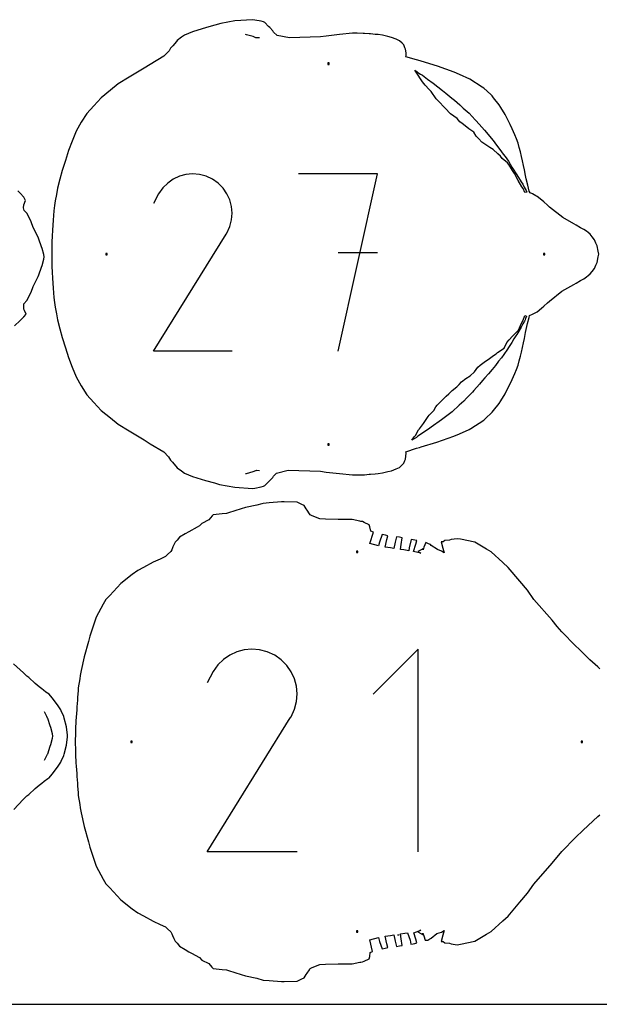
# Model space of a CAD drawing. Extents: x 0 to 90, y 0 to 90.
# Tile 5 of 8: x 46.7 to 70.8, y 0 to 41. Entities that reach past the tile are written whole.
import ezdxf

# ---------------------------------------------------------------- set-up
doc = ezdxf.new("R2010")
doc.units = 0

msp = doc.modelspace()

# ---------------------------------------------------------------- linework, layer by layer
at = {"layer": 'annotation', "color": 1}
for p, q in [((56.111642, 40.395257), (56.070739, 40.403798)), ((56.39088, 40.323711), (56.111642, 40.395257)), ((56.509345, 40.275688), (56.39088, 40.323711)), ((56.513354, 40.269944), (56.509345, 40.275688)), ((56.525134, 40.267166), (56.513354, 40.269944)), ((56.658584, 40.270501), (56.525134, 40.267166)), ((53.317015, 34.498357), (53.062235, 34.380929)), ((53.587239, 34.570853), (53.317015, 34.498357)), ((53.866667, 34.596798), (53.587239, 34.570853)), ((54.149058, 34.57457), (53.866667, 34.596798)), ((54.428173, 34.502547), (54.149058, 34.57457)), ((54.697772, 34.37911), (54.428173, 34.502547)), ((61.572386, 34.596978), (58.28626, 34.596978)), ((59.929555, 27.207249), (61.572386, 34.596978)), ((52.829138, 34.220192), (52.623965, 34.017765)), ((53.062235, 34.380929), (52.829138, 34.220192)), ((54.938899, 34.207886), (54.697772, 34.37911)), ((54.697772, 34.37911), (54.697772, 34.37911)), ((55.140507, 34.002419), (54.938899, 34.207886)), ((52.452955, 33.775271), (52.237463, 33.361898)), ((52.623965, 34.017765), (52.452955, 33.775271)), ((55.300804, 33.769006), (55.140507, 34.002419)), ((55.417997, 33.513943), (55.300804, 33.769006)), ((55.490294, 33.243528), (55.417997, 33.513943)), ((55.515901, 32.964059), (55.490294, 33.243528)), ((55.493026, 32.681831), (55.515901, 32.964059)), ((55.419876, 32.403144), (55.493026, 32.681831)), ((52.232829, 27.207188), (55.265464, 32.089341)), ((55.265464, 32.089341), (55.269089, 32.093827)), ((55.265464, 32.089341), (55.265464, 32.089341)), ((55.269089, 32.093827), (55.272566, 32.098351)), ((55.272566, 32.098351), (55.275917, 32.102952)), ((55.275917, 32.102952), (55.279164, 32.107667)), ((55.279164, 32.107667), (55.282332, 32.112534)), ((55.282332, 32.112534), (55.285443, 32.117592)), ((55.285443, 32.117592), (55.288519, 32.12288)), ((55.288519, 32.12288), (55.291583, 32.128434)), ((55.291583, 32.128434), (55.294659, 32.134293)), ((55.294659, 32.134293), (55.419876, 32.403144)), ((55.294659, 32.134293), (55.294659, 32.134293)), ((61.572386, 31.306217), (59.929555, 31.306217)), ((55.514785, 27.207188), (52.232829, 27.207188)), ((56.112195, 22.121826), (56.390669, 22.193187)), ((56.390669, 22.193187), (56.509343, 22.241247)), ((56.509343, 22.241247), (56.513363, 22.24702)), ((56.513363, 22.24702), (56.525121, 22.249765)), ((56.525121, 22.249765), (56.658551, 22.246443)), ((56.075046, 22.11289), (56.112195, 22.121826)), ((56.018644, 14.77091), (55.709622, 14.688005)), ((56.338191, 14.80058), (56.018644, 14.77091)), ((56.661127, 14.77516), (56.338191, 14.80058)), ((56.980317, 14.692797), (56.661127, 14.77516)), ((63.271569, 14.800786), (61.392865, 12.921552)), ((63.271569, 6.350062), (63.271569, 14.800786)), ((55.151697, 14.369901), (54.917065, 14.138411)), ((55.418261, 14.553717), (55.151697, 14.369901)), ((55.709622, 14.688005), (55.418261, 14.553717)), ((57.288623, 14.551637), (56.980317, 14.692797)), ((57.56437, 14.35583), (57.288623, 14.551637)), ((57.288623, 14.551637), (57.288623, 14.551637)), ((54.917065, 14.138411), (54.721503, 13.8611)), ((57.794925, 14.120862), (57.56437, 14.35583)), ((57.978237, 13.853936), (57.794925, 14.120862)), ((54.721503, 13.8611), (54.475072, 13.388377)), ((58.112256, 13.562252), (57.978237, 13.853936)), ((58.194933, 13.253012), (58.112256, 13.562252)), ((58.224216, 12.933417), (58.194933, 13.253012)), ((58.198057, 12.610669), (58.224216, 12.933417)), ((58.114405, 12.291968), (58.198057, 12.610669)), ((47.786162, 11.997184), (47.696167, 12.187182)), ((47.816097, 11.928561), (47.786162, 11.997184)), ((47.826699, 11.915135), (47.816097, 11.928561)), ((47.826752, 11.914898), (47.826699, 11.915135)), ((47.826889, 11.91475), (47.826752, 11.914898)), ((47.934673, 11.601575), (47.826889, 11.91475)), ((54.469772, 6.349994), (57.937823, 11.93311)), ((57.937823, 11.93311), (57.941969, 11.93824)), ((57.937823, 11.93311), (57.937823, 11.93311)), ((57.941969, 11.93824), (57.945944, 11.943414)), ((57.945944, 11.943414), (57.949776, 11.948675)), ((57.949776, 11.948675), (57.95349, 11.954067)), ((57.95349, 11.954067), (57.957113, 11.959633)), ((57.957113, 11.959633), (57.96067, 11.965418)), ((57.96067, 11.965418), (57.964188, 11.971464)), ((57.964188, 11.971464), (57.967692, 11.977816)), ((57.967692, 11.977816), (57.97121, 11.984516)), ((57.97121, 11.984516), (58.114405, 12.291968)), ((57.97121, 11.984516), (57.97121, 11.984516)), ((47.95811, 11.534139), (47.934673, 11.601575)), ((48.026217, 11.273744), (47.95811, 11.534139)), ((47.958129, 10.823501), (48.026179, 11.083859)), ((48.026179, 11.083859), (48.040236, 11.177947)), ((48.040236, 11.177947), (48.026217, 11.273744)), ((47.82644, 10.442782), (47.933508, 10.757213)), ((47.933508, 10.757213), (47.934963, 10.756129)), ((47.934963, 10.756129), (47.958129, 10.823501)), ((47.696946, 10.171409), (47.786087, 10.360211)), ((47.786087, 10.360211), (47.816079, 10.428995)), ((47.816079, 10.428995), (47.82644, 10.442782)), ((58.222941, 6.349994), (54.469772, 6.349994)), ((62.410742, 2.887802), (62.479777, 2.901109))]:
    msp.add_line(p, q, dxfattribs=at)
at = {"layer": 'boundary', "color": 5}
for p, q in [((56.364983, 41.024954), (55.626026, 40.97523)), ((56.45884, 41.007604), (56.364983, 41.024954)), ((54.450514, 40.702684), (53.865515, 40.524535)), ((54.787548, 40.795986), (54.450514, 40.702684)), ((55.043408, 40.864106), (54.787548, 40.795986)), ((55.626026, 40.97523), (55.043408, 40.864106)), ((56.730838, 40.957827), (56.45884, 41.007604)), ((56.824501, 40.932507), (56.730838, 40.957827)), ((56.873303, 40.906764), (56.824501, 40.932507)), ((57.029803, 40.745506), (56.873303, 40.906764)), ((57.081052, 40.696726), (57.029803, 40.745506)), ((57.209113, 40.566377), (57.081052, 40.696726)), ((53.410877, 40.2906), (53.225913, 40.157638)), ((53.523388, 40.380276), (53.410877, 40.2906)), ((53.865515, 40.524535), (53.523388, 40.380276)), ((57.243238, 40.509642), (57.209113, 40.566377)), ((57.392684, 40.361445), (57.243238, 40.509642)), ((57.904112, 40.265177), (57.392684, 40.361445)), ((59.193125, 40.309553), (57.904112, 40.265177)), ((59.42984, 40.343046), (59.193125, 40.309553)), ((59.993115, 40.401701), (59.42984, 40.343046)), ((60.535453, 40.456925), (59.993115, 40.401701)), ((60.613457, 40.457779), (60.535453, 40.456925)), ((60.730675, 40.462318), (60.613457, 40.457779)), ((60.975288, 40.45162), (60.730675, 40.462318)), ((61.027947, 40.449261), (60.975288, 40.45162)), ((61.228952, 40.430364), (61.027947, 40.449261)), ((61.289294, 40.429723), (61.228952, 40.430364)), ((61.481758, 40.41373), (61.289294, 40.429723)), ((61.597354, 40.403379), (61.481758, 40.41373)), ((61.780859, 40.376761), (61.597354, 40.403379)), ((62.001362, 40.322236), (61.780859, 40.376761)), ((62.158137, 40.285226), (62.001362, 40.322236)), ((62.352821, 40.207696), (62.158137, 40.285226)), ((62.495409, 40.146339), (62.352821, 40.207696)), ((52.949933, 39.838397), (52.885946, 39.733005)), ((53.037704, 39.935264), (52.949933, 39.838397)), ((53.190574, 40.114282), (53.037704, 39.935264)), ((53.225913, 40.157638), (53.190574, 40.114282)), ((62.604094, 40.042999), (62.495409, 40.146339)), ((62.667701, 39.973481), (62.604094, 40.042999)), ((62.717594, 39.852498), (62.667701, 39.973481)), ((62.737513, 39.798581), (62.717594, 39.852498)), ((62.767816, 39.647496), (62.737513, 39.798581)), ((52.666308, 39.501964), (52.095654, 39.15839)), ((52.885946, 39.733005), (52.666308, 39.501964)), ((62.753371, 39.473281), (62.767745, 39.528981)), ((63.200848, 39.349655), (62.753371, 39.473281)), ((62.767745, 39.528981), (62.767816, 39.647496)), ((51.843725, 39.001541), (51.220961, 38.627293)), ((52.095654, 39.15839), (51.843725, 39.001541)), ((63.258719, 39.333299), (63.200848, 39.349655)), ((63.387747, 39.295751), (63.258719, 39.333299)), ((64.074636, 39.08908), (63.387747, 39.295751)), ((64.770328, 38.840224), (64.074636, 39.08908)), ((51.220961, 38.627293), (50.766412, 38.348617)), ((64.991692, 38.741047), (64.770328, 38.840224)), ((65.421526, 38.547795), (64.991692, 38.741047)), ((50.766412, 38.348617), (50.448538, 38.08432)), ((65.942558, 38.218328), (65.421526, 38.547795)), ((66.010392, 38.174739), (65.942558, 38.218328)), ((66.294497, 37.90906), (66.010392, 38.174739)), ((50.055746, 37.773931), (49.750731, 37.437572)), ((50.448538, 38.08432), (50.055746, 37.773931)), ((66.354204, 37.85127), (66.294497, 37.90906)), ((66.415373, 37.7715), (66.354204, 37.85127)), ((66.646187, 37.481792), (66.415373, 37.7715)), ((49.750731, 37.437572), (49.453864, 37.120616)), ((66.713794, 37.367654), (66.646187, 37.481792)), ((66.891741, 37.080686), (66.713794, 37.367654)), ((49.453864, 37.120616), (49.227204, 36.749936)), ((66.964535, 36.931518), (66.891741, 37.080686)), ((67.102984, 36.660969), (66.964535, 36.931518)), ((49.227204, 36.749936), (49.0187, 36.376469)), ((67.183572, 36.479699), (67.102984, 36.660969)), ((49.0187, 36.376469), (48.845592, 35.968133)), ((67.297379, 36.233848), (67.183572, 36.479699)), ((67.361937, 36.066122), (67.297379, 36.233848)), ((48.845592, 35.968133), (48.69554, 35.572502)), ((67.435014, 35.879725), (67.361937, 36.066122)), ((67.485782, 35.705426), (67.435014, 35.879725)), ((67.539886, 35.515489), (67.485782, 35.705426)), ((48.69554, 35.572502), (48.565367, 35.162498)), ((67.579706, 35.331424), (67.539886, 35.515489)), ((67.621846, 35.145311), (67.579706, 35.331424)), ((48.565367, 35.162498), (48.431173, 34.740022)), ((67.66062, 34.951019), (67.621846, 35.145311)), ((67.69689, 34.772155), (67.66062, 34.951019)), ((48.431173, 34.740022), (48.334524, 34.376727)), ((67.745591, 34.531048), (67.69689, 34.772155)), ((67.771172, 34.399852), (67.745591, 34.531048)), ((48.334524, 34.376727), (48.240626, 34.000696)), ((67.8378, 34.124516), (67.771172, 34.399852)), ((67.893504, 33.880036), (67.8378, 34.124516)), ((46.677439, 33.79139), (46.578958, 33.891565)), ((46.828342, 33.632866), (46.677439, 33.79139)), ((48.191689, 33.745702), (48.138573, 33.476292)), ((48.240626, 34.000696), (48.191689, 33.745702)), ((67.942064, 33.807173), (67.893504, 33.880036)), ((68.037734, 33.765762), (67.942064, 33.807173)), ((68.167086, 33.688664), (68.037734, 33.765762)), ((68.225461, 33.663779), (68.167086, 33.688664)), ((68.42737, 33.511609), (68.225461, 33.663779)), ((46.825207, 33.179132), (46.827632, 33.317405)), ((46.827632, 33.317405), (46.90526, 33.487334)), ((46.90526, 33.487334), (46.828342, 33.632866)), ((48.11621, 33.277887), (48.087806, 33.067162)), ((48.138573, 33.476292), (48.11621, 33.277887)), ((68.501767, 33.433472), (68.42737, 33.511609)), ((68.654047, 33.294906), (68.501767, 33.433472)), ((68.741796, 33.216749), (68.654047, 33.294906)), ((46.849983, 33.077382), (46.825207, 33.179132)), ((46.965405, 32.94746), (46.849983, 33.077382)), ((47.140427, 32.60126), (46.965405, 32.94746)), ((48.070656, 32.87312), (48.051011, 32.673549)), ((48.087806, 33.067162), (48.070656, 32.87312)), ((69.292723, 32.781544), (68.741796, 33.216749)), ((47.227925, 32.372113), (47.140427, 32.60126)), ((48.037644, 32.46444), (48.02432, 32.255496)), ((48.051011, 32.673549), (48.037644, 32.46444)), ((69.758938, 32.52319), (69.292723, 32.781544)), ((69.861251, 32.466436), (69.758938, 32.52319)), ((70.041501, 32.35787), (69.861251, 32.466436)), ((47.423638, 31.958962), (47.227925, 32.372113)), ((48.013297, 32.011617), (48.00388, 31.7731)), ((48.02432, 32.255496), (48.013297, 32.011617)), ((70.16785, 32.283811), (70.041501, 32.35787)), ((70.28265, 32.20758), (70.16785, 32.283811)), ((70.351793, 32.15487), (70.28265, 32.20758)), ((70.434999, 32.08337), (70.351793, 32.15487)), ((70.526698, 31.979427), (70.434999, 32.08337)), ((47.46438, 31.876514), (47.423638, 31.958962)), ((47.572151, 31.563338), (47.46438, 31.876514)), ((48.00388, 31.7731), (47.998957, 31.511393)), ((70.618859, 31.857394), (70.526698, 31.979427)), ((70.679469, 31.713252), (70.618859, 31.857394)), ((70.724117, 31.603698), (70.679469, 31.713252)), ((70.775299, 31.375603), (70.724117, 31.603698)), ((47.595602, 31.495921), (47.572151, 31.563338)), ((47.663691, 31.23552), (47.595602, 31.495921)), ((47.677712, 31.139725), (47.663691, 31.23552)), ((47.998957, 31.511393), (47.995212, 31.258517)), ((47.995212, 31.258517), (47.998956, 31.005643)), ((70.800739, 31.258535), (70.775299, 31.375603)), ((70.775324, 31.141511), (70.800739, 31.258535)), ((47.570995, 30.718994), (47.595625, 30.78526)), ((47.595625, 30.78526), (47.663682, 31.045645)), ((47.663682, 31.045645), (47.677712, 31.139725)), ((47.998956, 31.005643), (48.003878, 30.743947)), ((70.618939, 30.659696), (70.679549, 30.803892)), ((70.679549, 30.803892), (70.724159, 30.91339)), ((70.724159, 30.91339), (70.775324, 31.141511)), ((47.423565, 30.321986), (47.453556, 30.390775)), ((47.453556, 30.390775), (47.570995, 30.718994)), ((48.003878, 30.743947), (48.013294, 30.505434)), ((48.013294, 30.505434), (48.024315, 30.261558)), ((70.282796, 30.309491), (70.351963, 30.362236)), ((70.351963, 30.362236), (70.435121, 30.433718)), ((70.435121, 30.433718), (70.526862, 30.53773)), ((70.526862, 30.53773), (70.618939, 30.659696)), ((47.227972, 29.907377), (47.423565, 30.321986)), ((48.024315, 30.261558), (48.037637, 30.052621)), ((48.037637, 30.052621), (48.051002, 29.843514)), ((69.255121, 29.713361), (69.758994, 29.993804)), ((69.758994, 29.993804), (69.861259, 30.050535)), ((69.861259, 30.050535), (70.041605, 30.159154)), ((70.041605, 30.159154), (70.168056, 30.233277)), ((70.168056, 30.233277), (70.282796, 30.309491)), ((46.960454, 29.324277), (47.140097, 29.676878)), ((47.140097, 29.676878), (47.227972, 29.907377)), ((48.051002, 29.843514), (48.070646, 29.643939)), ((48.070646, 29.643939), (48.087795, 29.449897)), ((68.741798, 29.3002), (69.255121, 29.713361)), ((46.828248, 29.109324), (46.828612, 29.180427)), ((46.828612, 29.180427), (46.960454, 29.324277)), ((48.087795, 29.449897), (48.116199, 29.239164)), ((48.116199, 29.239164), (48.138561, 29.040746)), ((68.501841, 29.083553), (68.65414, 29.222127)), ((68.65414, 29.222127), (68.741798, 29.3002)), ((46.827562, 28.963913), (46.828248, 29.109324)), ((46.856146, 28.914699), (46.827562, 28.963913)), ((46.828587, 28.648589), (46.930789, 28.750786)), ((46.930789, 28.750786), (46.856146, 28.914699)), ((48.138561, 29.040746), (48.191677, 28.771334)), ((48.191677, 28.771334), (48.240614, 28.516321)), ((67.905832, 28.696338), (68.037829, 28.751236)), ((68.037829, 28.751236), (68.167239, 28.828398)), ((68.167239, 28.828398), (68.225626, 28.853286)), ((68.225626, 28.853286), (68.409012, 28.999847)), ((68.409012, 28.999847), (68.501841, 29.083553)), ((46.449179, 28.262487), (46.677603, 28.489881)), ((46.677603, 28.489881), (46.828587, 28.648589)), ((48.240614, 28.516321), (48.33451, 28.14029)), ((67.771185, 28.117216), (67.830314, 28.362381)), ((67.830314, 28.362381), (67.889851, 28.621336)), ((67.889851, 28.621336), (67.905832, 28.696338)), ((48.33451, 28.14029), (48.431157, 27.776991)), ((67.696904, 27.74489), (67.745513, 27.985558)), ((67.745513, 27.985558), (67.771185, 28.117216)), ((48.431157, 27.776991), (48.565346, 27.354526)), ((67.621861, 27.371742), (67.660574, 27.565737)), ((67.660574, 27.565737), (67.696904, 27.74489)), ((48.565346, 27.354526), (48.695525, 26.944501)), ((67.539903, 27.001556), (67.580016, 27.178634)), ((67.580016, 27.178634), (67.621861, 27.371742)), ((48.695525, 26.944501), (48.845584, 26.54885)), ((67.435037, 26.637307), (67.485703, 26.811265)), ((67.485703, 26.811265), (67.539903, 27.001556)), ((48.845584, 26.54885), (49.018684, 26.140527)), ((67.183437, 26.036976), (67.297405, 26.283182)), ((67.297405, 26.283182), (67.361841, 26.450599)), ((67.361841, 26.450599), (67.435037, 26.637307)), ((49.018684, 26.140527), (49.22719, 25.767047)), ((66.96437, 25.585112), (67.103009, 25.85605)), ((67.103009, 25.85605), (67.183437, 26.036976)), ((49.22719, 25.767047), (49.45384, 25.396377)), ((66.713598, 25.148981), (66.89177, 25.436328)), ((66.89177, 25.436328), (66.96437, 25.585112)), ((49.45384, 25.396377), (49.750696, 25.079428)), ((49.750696, 25.079428), (50.055715, 24.743059)), ((66.415233, 24.745279), (66.646218, 25.035216)), ((66.646218, 25.035216), (66.713598, 25.148981)), ((50.055715, 24.743059), (50.448494, 24.432676)), ((66.063712, 24.393641), (66.354248, 24.665741)), ((66.354248, 24.665741), (66.415233, 24.745279)), ((50.448494, 24.432676), (50.766377, 24.168368)), ((65.464775, 23.996866), (66.010435, 24.342254)), ((66.010435, 24.342254), (66.063712, 24.393641)), ((50.766377, 24.168368), (51.220926, 23.889689)), ((51.220926, 23.889689), (51.843668, 23.515454)), ((64.989499, 23.774929), (65.390665, 23.955217)), ((65.390665, 23.955217), (65.464775, 23.996866)), ((51.843668, 23.515454), (52.095617, 23.358595)), ((63.387762, 23.221213), (64.042566, 23.418356)), ((64.042566, 23.418356), (64.751829, 23.669215)), ((64.751829, 23.669215), (64.989499, 23.774929)), ((52.095617, 23.358595), (52.666204, 23.015074)), ((52.666204, 23.015074), (52.858952, 22.812439)), ((62.759554, 23.020098), (63.200613, 23.167266)), ((62.767504, 22.966109), (62.759554, 23.020098)), ((63.200613, 23.167266), (63.324764, 23.203396)), ((63.324764, 23.203396), (63.387762, 23.221213)), ((52.858952, 22.812439), (52.949917, 22.678566)), ((52.949917, 22.678566), (53.025136, 22.593629)), ((53.025136, 22.593629), (53.225749, 22.359472)), ((62.667803, 22.543622), (62.717664, 22.664644)), ((62.717664, 22.664644), (62.737576, 22.718583)), ((62.737576, 22.718583), (62.761045, 22.835342)), ((62.761045, 22.835342), (62.767504, 22.966109)), ((53.225749, 22.359472), (53.410738, 22.226458)), ((53.410738, 22.226458), (53.523218, 22.136783)), ((57.36309, 22.128535), (57.855783, 22.250252)), ((57.855783, 22.250252), (59.193084, 22.20741)), ((59.193084, 22.20741), (59.429791, 22.173919)), ((59.429791, 22.173919), (59.993058, 22.115266)), ((61.780975, 22.14022), (62.001441, 22.19474)), ((62.001441, 22.19474), (62.158232, 22.231761)), ((62.158232, 22.231761), (62.352885, 22.309297)), ((62.352885, 22.309297), (62.495512, 22.370686)), ((62.495512, 22.370686), (62.60418, 22.474052)), ((62.60418, 22.474052), (62.667803, 22.543622)), ((53.523218, 22.136783), (53.86546, 21.992452)), ((53.86546, 21.992452), (54.403819, 21.827719)), ((54.403819, 21.827719), (54.785309, 21.721588)), ((56.873487, 21.610322), (57.029938, 21.771593)), ((57.029938, 21.771593), (57.081222, 21.820412)), ((57.081222, 21.820412), (57.209246, 21.950737)), ((57.209246, 21.950737), (57.243385, 22.007478)), ((57.243385, 22.007478), (57.36309, 22.128535)), ((59.993058, 22.115266), (60.535483, 22.060032)), ((60.535483, 22.060032), (60.613467, 22.059179)), ((60.613467, 22.059179), (60.730669, 22.054643)), ((60.730669, 22.054643), (60.975425, 22.065349)), ((60.975425, 22.065349), (61.028127, 22.067708)), ((61.028127, 22.067708), (61.229112, 22.08661)), ((61.229112, 22.08661), (61.289475, 22.087252)), ((61.289475, 22.087252), (61.481916, 22.103243)), ((61.481916, 22.103243), (61.597525, 22.113602)), ((61.597525, 22.113602), (61.780975, 22.14022)), ((54.785309, 21.721588), (54.995105, 21.664142)), ((54.995105, 21.664142), (55.62588, 21.541752)), ((55.62588, 21.541752), (56.36516, 21.492017)), ((56.36516, 21.492017), (56.458935, 21.509364)), ((56.458935, 21.509364), (56.730712, 21.559128)), ((56.730712, 21.559128), (56.82458, 21.584516)), ((56.82458, 21.584516), (56.873487, 21.610322)), ((57.579438, 20.938667), (57.062383, 20.899196)), ((57.683437, 20.932327), (57.579438, 20.938667)), ((58.221595, 20.918698), (57.683437, 20.932327)), ((55.891248, 20.646263), (55.364245, 20.47489)), ((56.076769, 20.697523), (55.891248, 20.646263)), ((56.544339, 20.79696), (56.076769, 20.697523)), ((56.748557, 20.858261), (56.544339, 20.79696)), ((56.80252, 20.873398), (56.748557, 20.858261)), ((57.062383, 20.899196), (56.80252, 20.873398)), ((58.425451, 20.825654), (58.221595, 20.918698)), ((58.518351, 20.78017), (58.425451, 20.825654)), ((58.605603, 20.642667), (58.518351, 20.78017)), ((58.643599, 20.584432), (58.605603, 20.642667)), ((58.736107, 20.44135), (58.643599, 20.584432)), ((54.542335, 20.179734), (54.252634, 20.038774)), ((54.688999, 20.354473), (54.542335, 20.179734)), ((54.728629, 20.39846), (54.688999, 20.354473)), ((55.100112, 20.432416), (54.728629, 20.39846)), ((55.285734, 20.44936), (55.100112, 20.432416)), ((55.364245, 20.47489), (55.285734, 20.44936)), ((58.770755, 20.388216), (58.736107, 20.44135)), ((58.845617, 20.348899), (58.770755, 20.388216)), ((59.173572, 20.227137), (58.845617, 20.348899)), ((59.40841, 20.212229), (59.173572, 20.227137)), ((59.937585, 20.203705), (59.40841, 20.212229)), ((60.159739, 20.199292), (59.937585, 20.203705)), ((60.515362, 20.193655), (60.159739, 20.199292)), ((60.83189, 20.130998), (60.515362, 20.193655)), ((60.884261, 20.122264), (60.83189, 20.130998)), ((60.953069, 20.110145), (60.884261, 20.122264)), ((61.012164, 20.081762), (60.953069, 20.110145)), ((54.056865, 19.876718), (53.709669, 19.69127)), ((54.15136, 19.930001), (54.056865, 19.876718)), ((54.252634, 20.038774), (54.15136, 19.930001)), ((61.22081, 19.984192), (61.012164, 20.081762)), ((61.253527, 19.888423), (61.22081, 19.984192)), ((61.301489, 19.710551), (61.253527, 19.888423)), ((61.404754, 19.670543), (61.301489, 19.710551)), ((53.224035, 19.342604), (53.13775, 19.252684)), ((53.326087, 19.458903), (53.224035, 19.342604)), ((53.559564, 19.604284), (53.326087, 19.458903)), ((53.709669, 19.69127), (53.559564, 19.604284)), ((61.260039, 19.197763), (61.404754, 19.670543)), ((61.766355, 19.576776), (61.654971, 19.262269)), ((61.902927, 19.541891), (61.766355, 19.576776)), ((61.893789, 19.041364), (61.969658, 19.364331)), ((62.007069, 19.523461), (61.902927, 19.541891)), ((61.969658, 19.364331), (62.007069, 19.523461)), ((62.368637, 19.472119), (62.316594, 19.250973)), ((62.48552, 19.460191), (62.368637, 19.472119)), ((62.609361, 19.435667), (62.48552, 19.460191)), ((62.563195, 19.161768), (62.609361, 19.435667)), ((62.977003, 19.368645), (62.900502, 19.023581)), ((63.066748, 19.356704), (62.977003, 19.368645)), ((63.136004, 19.344086), (63.066748, 19.356704)), ((63.208699, 19.325698), (63.136004, 19.344086)), ((63.171614, 19.170945), (63.208699, 19.325698)), ((64.381154, 19.319883), (64.30836, 19.271923)), ((64.570896, 19.333966), (64.381154, 19.319883)), ((64.640483, 19.362303), (64.570896, 19.333966)), ((64.89615, 19.400795), (64.640483, 19.362303)), ((65.04009, 19.380999), (64.89615, 19.400795)), ((65.636184, 19.25412), (65.04009, 19.380999)), ((52.998595, 18.942077), (52.96368, 18.868048)), ((53.050463, 19.060309), (52.998595, 18.942077)), ((53.099632, 19.172346), (53.050463, 19.060309)), ((53.13775, 19.252684), (53.099632, 19.172346)), ((61.609782, 19.106069), (61.260039, 19.197763)), ((61.654971, 19.262269), (61.609782, 19.106069)), ((62.11154, 19.018146), (61.893789, 19.041364)), ((62.255281, 18.990439), (62.11154, 19.018146)), ((62.316594, 19.250973), (62.255281, 18.990439)), ((62.527301, 18.948813), (62.563195, 19.161768)), ((62.667601, 18.932962), (62.527301, 18.948813)), ((62.87845, 18.892585), (62.667601, 18.932962)), ((62.900502, 19.023581), (62.87845, 18.892585)), ((63.070283, 18.864724), (63.171614, 19.170945)), ((63.368687, 18.924264), (63.259411, 18.865102)), ((63.488309, 18.990964), (63.368687, 18.924264)), ((63.510498, 19.040881), (63.476047, 18.935272)), ((63.476047, 18.935272), (63.488309, 18.990964)), ((63.582707, 19.234913), (63.510498, 19.040881)), ((63.70417, 19.19183), (63.582707, 19.234913)), ((63.777396, 19.152262), (63.70417, 19.19183)), ((63.818115, 19.120372), (63.777396, 19.152262)), ((64.076703, 18.943102), (63.818115, 19.120372)), ((64.23789, 18.88647), (64.076703, 18.943102)), ((64.30836, 19.271923), (64.223914, 19.265173)), ((64.223914, 19.265173), (64.299675, 18.999075)), ((64.357252, 18.807841), (64.23789, 18.88647)), ((64.299675, 18.999075), (64.357252, 18.807841)), ((66.117387, 18.967115), (65.636184, 19.25412)), ((66.318271, 18.855432), (66.117387, 18.967115)), ((52.510983, 18.552882), (52.227521, 18.419753)), ((52.733748, 18.658767), (52.510983, 18.552882)), ((52.816966, 18.736126), (52.733748, 18.658767)), ((52.96368, 18.868048), (52.816966, 18.736126)), ((63.377865, 18.795628), (63.070283, 18.864724)), ((63.259411, 18.865102), (63.312962, 18.833088)), ((63.312962, 18.833088), (63.377865, 18.795628)), ((66.791569, 18.412011), (66.318271, 18.855432)), ((51.579179, 18.077001), (51.353636, 17.908414)), ((51.822073, 18.203343), (51.579179, 18.077001)), ((52.227521, 18.419753), (51.822073, 18.203343)), ((67.017789, 18.205036), (66.791569, 18.412011)), ((67.508495, 17.628737), (67.017789, 18.205036)), ((51.353636, 17.908414), (50.877026, 17.536972)), ((50.877026, 17.536972), (50.417276, 17.037449)), ((67.820674, 17.251054), (67.508495, 17.628737)), ((68.094209, 16.87237), (67.820674, 17.251054)), ((50.25134, 16.865584), (50.139449, 16.673811)), ((50.417276, 17.037449), (50.25134, 16.865584)), ((68.851432, 16.010018), (68.094209, 16.87237)), ((50.139449, 16.673811), (49.850712, 16.135603)), ((49.850712, 16.135603), (49.654507, 15.549886)), ((69.066624, 15.745614), (68.851432, 16.010018)), ((69.264051, 15.513255), (69.066624, 15.745614)), ((49.581126, 15.341057), (49.525228, 15.115434)), ((49.654507, 15.549886), (49.581126, 15.341057)), ((69.828773, 14.941156), (69.264051, 15.513255)), ((49.525228, 15.115434), (49.348042, 14.476132)), ((69.975728, 14.790527), (69.828773, 14.941156)), ((70.148231, 14.623753), (69.975728, 14.790527)), ((49.348042, 14.476132), (49.217669, 13.906625)), ((70.430566, 14.357565), (70.148231, 14.623753)), ((46.817372, 13.804749), (46.396552, 14.188154)), ((70.760039, 14.059861), (70.430566, 14.357565)), ((70.839206, 13.983495), (70.760039, 14.059861)), ((46.908451, 13.722714), (46.817372, 13.804749)), ((46.961733, 13.671889), (46.908451, 13.722714)), ((47.041941, 13.612446), (46.961733, 13.671889)), ((47.310155, 13.371896), (47.041941, 13.612446)), ((49.161424, 13.565046), (49.103758, 13.18111)), ((49.179468, 13.702334), (49.161424, 13.565046)), ((49.217669, 13.906625), (49.179468, 13.702334)), ((47.471122, 13.227901), (47.310155, 13.371896)), ((47.582663, 13.138542), (47.471122, 13.227901)), ((47.65478, 13.087989), (47.582663, 13.138542)), ((49.103758, 13.18111), (49.095501, 13.074327)), ((47.75119, 13.009444), (47.65478, 13.087989)), ((47.886257, 12.918011), (47.75119, 13.009444)), ((48.014392, 12.76841), (47.886257, 12.918011)), ((48.231643, 12.471415), (48.014392, 12.76841)), ((49.074447, 12.786119), (49.065951, 12.676254)), ((49.095501, 13.074327), (49.074447, 12.786119)), ((48.370107, 12.27419), (48.231643, 12.471415)), ((49.045109, 12.391081), (49.036232, 12.268739)), ((49.065951, 12.676254), (49.045109, 12.391081)), ((48.392823, 12.224182), (48.370107, 12.27419)), ((48.495032, 11.990538), (48.392823, 12.224182)), ((48.519647, 11.928721), (48.495032, 11.990538)), ((48.606572, 11.56466), (48.519647, 11.928721)), ((49.015348, 11.963072), (49.005917, 11.817805)), ((49.036232, 12.268739), (49.015348, 11.963072)), ((48.648276, 11.208933), (48.606572, 11.56466)), ((49.005917, 11.817805), (48.984766, 11.469159)), ((48.606588, 10.792999), (48.648277, 11.148728)), ((48.648277, 11.148728), (48.648276, 11.208933)), ((48.979831, 11.309508), (48.969261, 10.942244)), ((48.984766, 11.469159), (48.979831, 11.309508)), ((48.517999, 10.422889), (48.606588, 10.792999)), ((48.969261, 10.942244), (48.979828, 10.575002)), ((48.392854, 10.133451), (48.494862, 10.366643)), ((48.494862, 10.366643), (48.517999, 10.422889)), ((48.979828, 10.575002), (48.984764, 10.41534)), ((48.984764, 10.41534), (49.005912, 10.066716)), ((48.014466, 9.58918), (48.231527, 9.885961)), ((48.231527, 9.885961), (48.370169, 10.083452)), ((48.370169, 10.083452), (48.392854, 10.133451)), ((49.005912, 10.066716), (49.015344, 9.921435)), ((49.015344, 9.921435), (49.036225, 9.615789)), ((47.832841, 9.401688), (47.88658, 9.439859)), ((47.88658, 9.439859), (48.014466, 9.58918)), ((49.036225, 9.615789), (49.045103, 9.493435)), ((49.045103, 9.493435), (49.065943, 9.208281)), ((47.31031, 8.985798), (47.473824, 9.129048)), ((47.473824, 9.129048), (47.586435, 9.21872)), ((47.586435, 9.21872), (47.680832, 9.297715)), ((47.680832, 9.297715), (47.832841, 9.401688)), ((49.065943, 9.208281), (49.074441, 9.098401)), ((49.074441, 9.098401), (49.095492, 8.810204)), ((46.799991, 8.534976), (46.891332, 8.619106)), ((46.891332, 8.619106), (46.961843, 8.685766)), ((46.961843, 8.685766), (47.041937, 8.745121)), ((47.041937, 8.745121), (47.31031, 8.985798)), ((49.095492, 8.810204), (49.10375, 8.703398)), ((49.10375, 8.703398), (49.161411, 8.319459)), ((46.421611, 8.123089), (46.799991, 8.534976)), ((49.161411, 8.319459), (49.17946, 8.182143)), ((49.17946, 8.182143), (49.217667, 7.977815)), ((49.217667, 7.977815), (49.348032, 7.40833)), ((70.148318, 7.260746), (70.760063, 7.824584)), ((70.760063, 7.824584), (70.839258, 7.900977)), ((49.348032, 7.40833), (49.525206, 6.769064)), ((69.828801, 6.943286), (70.148318, 7.260746)), ((49.525206, 6.769064), (49.581113, 6.543403)), ((69.264128, 6.371246), (69.828801, 6.943286)), ((49.581113, 6.543403), (49.6545, 6.33455)), ((49.6545, 6.33455), (49.850696, 5.748854)), ((68.851443, 5.874413), (69.264128, 6.371246)), ((49.850696, 5.748854), (50.139438, 5.210623)), ((68.094323, 5.01219), (68.851443, 5.874413)), ((50.139438, 5.210623), (50.251317, 5.018865)), ((50.251317, 5.018865), (50.417237, 4.847013)), ((67.820682, 4.633363), (68.094323, 5.01219)), ((50.417237, 4.847013), (50.876995, 4.347472)), ((67.508405, 4.25556), (67.820682, 4.633363)), ((50.876995, 4.347472), (51.35361, 3.976021)), ((67.01781, 3.679399), (67.508405, 4.25556)), ((51.35361, 3.976021), (51.579138, 3.807442)), ((51.579138, 3.807442), (51.822022, 3.681104)), ((51.822022, 3.681104), (52.227469, 3.464691)), ((52.227469, 3.464691), (52.510902, 3.331581)), ((52.510902, 3.331581), (52.733663, 3.225704)), ((66.318303, 3.029009), (66.791632, 3.472456)), ((66.791632, 3.472456), (67.01781, 3.679399)), ((52.733663, 3.225704), (52.816882, 3.148365)), ((52.816882, 3.148365), (52.963595, 3.01648)), ((52.963595, 3.01648), (52.998514, 2.942466)), ((52.998514, 2.942466), (53.03638, 2.862178)), ((62.111541, 2.866264), (62.255282, 2.893971)), ((62.255282, 2.893971), (62.316592, 2.633448)), ((62.527324, 2.935453), (62.71275, 2.96626)), ((62.563208, 2.722562), (62.527324, 2.935453)), ((62.71275, 2.96626), (62.829514, 2.98009)), ((62.829514, 2.98009), (62.940873, 2.665673)), ((63.08423, 2.973271), (63.37778, 3.089048)), ((63.174763, 2.712915), (63.08423, 2.973271)), ((63.313236, 3.05147), (63.259487, 3.019262)), ((63.259487, 3.019262), (63.481675, 2.897218)), ((63.37778, 3.089048), (63.313236, 3.05147)), ((63.481675, 2.897218), (63.470008, 2.957803)), ((63.470008, 2.957803), (63.504074, 2.847545)), ((63.817633, 2.759519), (64.050833, 2.944877)), ((64.050833, 2.944877), (64.236852, 2.999111)), ((64.299654, 2.885363), (64.223852, 2.619445)), ((64.236852, 2.999111), (64.357278, 3.076585)), ((64.357278, 3.076585), (64.299654, 2.885363)), ((65.63623, 2.630311), (66.117473, 2.917357)), ((66.117473, 2.917357), (66.318303, 3.029009)), ((53.03638, 2.862178), (53.088442, 2.743816)), ((53.088442, 2.743816), (53.137659, 2.631873)), ((53.137659, 2.631873), (53.223952, 2.541919)), ((53.223952, 2.541919), (53.325999, 2.425585)), ((61.252021, 2.68483), (61.609846, 2.778377)), ((61.370403, 2.204652), (61.252021, 2.68483)), ((61.609846, 2.778377), (61.654978, 2.622336)), ((61.654978, 2.622336), (61.766326, 2.307648)), ((61.893789, 2.843047), (62.111541, 2.866264)), ((61.969659, 2.520079), (61.893789, 2.843047)), ((62.007073, 2.360938), (61.969659, 2.520079)), ((62.316592, 2.633448), (62.368635, 2.412304)), ((62.609361, 2.44874), (62.563208, 2.722562)), ((62.940873, 2.665673), (62.967307, 2.509645)), ((62.967307, 2.509645), (63.060576, 2.52181)), ((63.060576, 2.52181), (63.136231, 2.540406)), ((63.136231, 2.540406), (63.211384, 2.558878)), ((63.211384, 2.558878), (63.174763, 2.712915)), ((63.504074, 2.847545), (63.567867, 2.668667)), ((63.567867, 2.668667), (63.66881, 2.671339)), ((63.66881, 2.671339), (63.761399, 2.722749)), ((63.761399, 2.722749), (63.817633, 2.759519)), ((64.223852, 2.619445), (64.308034, 2.612869)), ((64.308034, 2.612869), (64.380544, 2.564911)), ((64.380544, 2.564911), (64.570538, 2.550554)), ((64.570538, 2.550554), (64.640268, 2.522137)), ((64.640268, 2.522137), (64.89617, 2.483613)), ((64.89617, 2.483613), (65.039974, 2.503398)), ((65.039974, 2.503398), (65.63623, 2.630311)), ((53.325999, 2.425585), (53.559484, 2.280185)), ((53.559484, 2.280185), (53.709598, 2.193186)), ((53.709598, 2.193186), (53.826815, 2.126628)), ((53.826815, 2.126628), (54.151283, 1.954462)), ((61.253576, 1.996063), (61.268484, 2.159197)), ((61.268484, 2.159197), (61.370403, 2.204652)), ((61.766326, 2.307648), (61.899106, 2.342223)), ((61.899106, 2.342223), (62.007073, 2.360938)), ((62.368635, 2.412304), (62.493232, 2.435907)), ((62.493232, 2.435907), (62.609361, 2.44874)), ((54.151283, 1.954462), (54.25262, 1.845646)), ((54.25262, 1.845646), (54.542088, 1.704835)), ((54.542088, 1.704835), (54.673096, 1.551113)), ((58.845719, 1.535584), (59.173635, 1.657297)), ((59.173635, 1.657297), (59.408476, 1.672194)), ((59.408476, 1.672194), (59.937621, 1.680713)), ((59.937621, 1.680713), (60.159798, 1.685128)), ((60.159798, 1.685128), (60.515436, 1.690769)), ((60.515436, 1.690769), (60.832013, 1.753454)), ((60.832013, 1.753454), (60.884382, 1.762188)), ((60.884382, 1.762188), (60.953177, 1.774307)), ((60.953177, 1.774307), (61.01226, 1.802703)), ((61.01226, 1.802703), (61.220855, 1.900284)), ((61.220855, 1.900284), (61.253576, 1.996063)), ((54.673096, 1.551113), (54.728605, 1.485981)), ((54.728605, 1.485981), (55.102977, 1.45166)), ((55.102977, 1.45166), (55.286684, 1.434811)), ((55.286684, 1.434811), (55.364227, 1.409592)), ((55.364227, 1.409592), (55.891459, 1.238132)), ((55.891459, 1.238132), (56.076755, 1.186919)), ((58.518438, 1.104327), (58.605675, 1.241854)), ((58.605675, 1.241854), (58.643677, 1.30011)), ((58.643677, 1.30011), (58.736196, 1.443151)), ((58.736196, 1.443151), (58.770853, 1.496282)), ((58.770853, 1.496282), (58.845719, 1.535584)), ((56.076755, 1.186919), (56.544571, 1.087391)), ((56.544571, 1.087391), (56.802511, 1.011018)), ((56.802511, 1.011018), (57.062268, 0.98523)), ((57.062268, 0.98523), (57.57944, 0.945751)), ((57.57944, 0.945751), (57.68345, 0.952092)), ((57.68345, 0.952092), (58.221651, 0.965731)), ((58.221651, 0.965731), (58.425516, 1.05882)), ((58.425516, 1.05882), (58.518438, 1.104327))]:
    msp.add_line(p, q, dxfattribs=at)
at = {"layer": 'frame', "color": 5}
msp.add_line((0, 0), (90, 0), dxfattribs=at)
at = {"layer": 'hole', "color": 5}
for p, q in [((59.565786, 39.221983), (59.508636, 39.221983)), ((59.508636, 39.221983), (59.508636, 39.164833)), ((59.508636, 39.164833), (59.565786, 39.164833)), ((59.565786, 39.164833), (59.565786, 39.221983)), ((63.217897, 38.792682), (63.125314, 38.916505)), ((63.125314, 38.916505), (63.223205, 38.850417)), ((63.418323, 38.484315), (63.217897, 38.792682)), ((63.223205, 38.850417), (63.29631, 38.802935)), ((63.29631, 38.802935), (63.368501, 38.756094)), ((63.368501, 38.756094), (63.443948, 38.708167)), ((63.443948, 38.708167), (63.662643, 38.543651)), ((63.455842, 38.430662), (63.418323, 38.484315)), ((63.567302, 38.296202), (63.455842, 38.430662)), ((63.732365, 38.109458), (63.567302, 38.296202)), ((63.662643, 38.543651), (63.895651, 38.376471)), ((63.895651, 38.376471), (64.278707, 38.079124)), ((63.813652, 38.033958), (63.732365, 38.109458)), ((64.019207, 37.732484), (63.813652, 38.033958)), ((64.278707, 38.079124), (64.426854, 37.957946)), ((64.426854, 37.957946), (64.677108, 37.759128)), ((64.677108, 37.759128), (64.779605, 37.669425)), ((64.19256, 37.555681), (64.019207, 37.732484)), ((64.307572, 37.416278), (64.19256, 37.555681)), ((64.390993, 37.332195), (64.307572, 37.416278)), ((64.779605, 37.669425), (65.003224, 37.481367)), ((65.003224, 37.481367), (65.145859, 37.344315)), ((65.145859, 37.344315), (65.388859, 37.130319)), ((64.611692, 37.107476), (64.390993, 37.332195)), ((64.88952, 36.912935), (64.611692, 37.107476)), ((65.388859, 37.130319), (65.645899, 36.854209)), ((65.006119, 36.768803), (64.88952, 36.912935)), ((65.097277, 36.704941), (65.006119, 36.768803)), ((65.293844, 36.550029), (65.097277, 36.704941)), ((65.378842, 36.473663), (65.293844, 36.550029)), ((65.645899, 36.854209), (65.685949, 36.814071)), ((65.685949, 36.814071), (65.922664, 36.549886)), ((65.922664, 36.549886), (66.038031, 36.423889)), ((65.590119, 36.332349), (65.378842, 36.473663)), ((65.693268, 36.172758), (65.590119, 36.332349)), ((65.796805, 36.056881), (65.693268, 36.172758)), ((66.038031, 36.423889), (66.396414, 35.997244)), ((65.92775, 35.924216), (65.796805, 36.056881)), ((66.050252, 35.842524), (65.92775, 35.924216)), ((66.262853, 35.702732), (66.050252, 35.842524)), ((66.396388, 35.614122), (66.262853, 35.702732)), ((66.396414, 35.997244), (66.535937, 35.793529)), ((66.535937, 35.793529), (66.677206, 35.618174)), ((66.586782, 35.432735), (66.396388, 35.614122)), ((66.701367, 35.332871), (66.586782, 35.432735)), ((66.677206, 35.618174), (66.812385, 35.422151)), ((66.773006, 35.23487), (66.701367, 35.332871)), ((66.812385, 35.422151), (66.890285, 35.318151)), ((66.890285, 35.318151), (67.03022, 35.127377)), ((66.986566, 35.066174), (66.773006, 35.23487)), ((67.045396, 34.993546), (66.986566, 35.066174)), ((67.03022, 35.127377), (67.178298, 34.885088)), ((67.202489, 34.735827), (67.045396, 34.993546)), ((67.178298, 34.885088), (67.207261, 34.837293)), ((67.278865, 34.613893), (67.202489, 34.735827)), ((67.207261, 34.837293), (67.379815, 34.56002)), ((67.434445, 34.319908), (67.278865, 34.613893)), ((67.379815, 34.56002), (67.56901, 34.270896)), ((67.592036, 34.066691), (67.434445, 34.319908)), ((67.56901, 34.270896), (67.627983, 34.165077)), ((67.640441, 33.984849), (67.592036, 34.066691)), ((67.627983, 34.165077), (67.688574, 34.052746)), ((67.688574, 34.052746), (67.727688, 33.982008)), ((67.715305, 33.820591), (67.640441, 33.984849)), ((67.799923, 33.840398), (67.715305, 33.820591)), ((67.727688, 33.982008), (67.765532, 33.907374)), ((67.765532, 33.907374), (67.799923, 33.840398)), ((50.30434, 31.28706), (50.24719, 31.28706)), ((50.24719, 31.28706), (50.24719, 31.22991)), ((50.24719, 31.22991), (50.30434, 31.22991)), ((50.30434, 31.22991), (50.30434, 31.28706)), ((68.548761, 31.28706), (68.491611, 31.28706)), ((68.491611, 31.28706), (68.491611, 31.22991)), ((68.491611, 31.22991), (68.548761, 31.22991)), ((68.548761, 31.22991), (68.548761, 31.28706)), ((46.706369, 29.238928), (46.706369, 29.238928)), ((67.452004, 28.095416), (67.572439, 28.374682)), ((67.637991, 28.357186), (67.558713, 28.209828)), ((67.572439, 28.374682), (67.644588, 28.505954)), ((67.694838, 28.461099), (67.637991, 28.357186)), ((67.644588, 28.505954), (67.71513, 28.696171)), ((67.723236, 28.518421), (67.694838, 28.461099)), ((67.71513, 28.696171), (67.785985, 28.676952)), ((67.749226, 28.571432), (67.723236, 28.518421)), ((67.785985, 28.676952), (67.749226, 28.571432)), ((67.204624, 27.833949), (67.278634, 27.928384)), ((67.278634, 27.928384), (67.452004, 28.095416)), ((67.376113, 27.91043), (67.339058, 27.849699)), ((67.462337, 28.050244), (67.376113, 27.91043)), ((67.558713, 28.209828), (67.462337, 28.050244)), ((66.860249, 27.337442), (66.971339, 27.581432)), ((66.971339, 27.581432), (67.062736, 27.692432)), ((67.167324, 27.572701), (67.034672, 27.373119)), ((67.062736, 27.692432), (67.204624, 27.833949)), ((67.257629, 27.724786), (67.167324, 27.572701)), ((67.339058, 27.849699), (67.257629, 27.724786)), ((66.410062, 27.032003), (66.526046, 27.10256)), ((66.526046, 27.10256), (66.572903, 27.159203)), ((66.572903, 27.159203), (66.860249, 27.337442)), ((66.839076, 27.077621), (66.736138, 26.942091)), ((66.987844, 27.298548), (66.839076, 27.077621)), ((67.034672, 27.373119), (66.987844, 27.298548)), ((65.853428, 26.630241), (66.071143, 26.799915)), ((66.071143, 26.799915), (66.190327, 26.861292)), ((66.190327, 26.861292), (66.410062, 27.032003)), ((66.624426, 26.795286), (66.492831, 26.621379)), ((66.736138, 26.942091), (66.624426, 26.795286)), ((65.431524, 26.181586), (65.622068, 26.348637)), ((65.622068, 26.348637), (65.762609, 26.543607)), ((65.762609, 26.543607), (65.853428, 26.630241)), ((66.1981, 26.264757), (66.053462, 26.10303)), ((66.349759, 26.446018), (66.1981, 26.264757)), ((66.492831, 26.621379), (66.349759, 26.446018)), ((64.9841, 25.828345), (65.078609, 25.931999)), ((65.078609, 25.931999), (65.260614, 26.077476)), ((65.260614, 26.077476), (65.431524, 26.181586)), ((65.950635, 25.98684), (65.825336, 25.833081)), ((66.053462, 26.10303), (65.950635, 25.98684)), ((64.439656, 25.334493), (64.542775, 25.437975)), ((64.542775, 25.437975), (64.692381, 25.569723)), ((64.692381, 25.569723), (64.877078, 25.72961)), ((64.877078, 25.72961), (64.9841, 25.828345)), ((65.53132, 25.50738), (65.289424, 25.256994)), ((65.594885, 25.579138), (65.53132, 25.50738)), ((65.825336, 25.833081), (65.594885, 25.579138)), ((64.059217, 24.96478), (64.210349, 25.113287)), ((64.210349, 25.113287), (64.27831, 25.184617)), ((64.27831, 25.184617), (64.439656, 25.334493)), ((65.173397, 25.130166), (64.975984, 24.958149)), ((65.289424, 25.256994), (65.173397, 25.130166)), ((63.733674, 24.55319), (63.922067, 24.738394)), ((63.922067, 24.738394), (64.009332, 24.897391)), ((64.009332, 24.897391), (64.059217, 24.96478)), ((64.681383, 24.68861), (64.578883, 24.608857)), ((64.975984, 24.958149), (64.681383, 24.68861)), ((63.321181, 23.98229), (63.49653, 24.205506)), ((63.49653, 24.205506), (63.630888, 24.411274)), ((63.630888, 24.411274), (63.68739, 24.485408)), ((63.68739, 24.485408), (63.733674, 24.55319)), ((64.248681, 24.35276), (63.808036, 24.043879)), ((64.578883, 24.608857), (64.248681, 24.35276)), ((63.153004, 23.697851), (63.288594, 23.932399)), ((63.748782, 24.002597), (63.283132, 23.680548)), ((63.288594, 23.932399), (63.321181, 23.98229)), ((63.808036, 24.043879), (63.748782, 24.002597)), ((63.011952, 23.499134), (63.100927, 23.63986)), ((63.196092, 23.623191), (63.011952, 23.499134)), ((63.100927, 23.63986), (63.153004, 23.697851)), ((63.238708, 23.652141), (63.196092, 23.623191)), ((63.283132, 23.680548), (63.238708, 23.652141)), ((59.565786, 23.352138), (59.508636, 23.352138)), ((59.508636, 23.352138), (59.508636, 23.294988)), ((59.508636, 23.294988), (59.565786, 23.294988)), ((59.565786, 23.294988), (59.565786, 23.352138)), ((60.758719, 18.878305), (60.701569, 18.878305)), ((60.701569, 18.878305), (60.701569, 18.821155)), ((60.758719, 18.821155), (60.758719, 18.878305)), ((60.701569, 18.821155), (60.758719, 18.821155)), ((51.345024, 10.970784), (51.287874, 10.970784)), ((51.287874, 10.970784), (51.287874, 10.913634)), ((51.287874, 10.913634), (51.345024, 10.913634)), ((51.345024, 10.913634), (51.345024, 10.970784)), ((70.122532, 10.970784), (70.065382, 10.970784)), ((70.065382, 10.970784), (70.065382, 10.913634)), ((70.065382, 10.913634), (70.122532, 10.913634)), ((70.122532, 10.913634), (70.122532, 10.970784)), ((60.758719, 3.063275), (60.701569, 3.063275)), ((60.701569, 3.063275), (60.701569, 3.006125)), ((60.701569, 3.006125), (60.758719, 3.006125)), ((60.758719, 3.006125), (60.758719, 3.063275))]:
    msp.add_line(p, q, dxfattribs=at)

doc.saveas('drawing.dxf')
